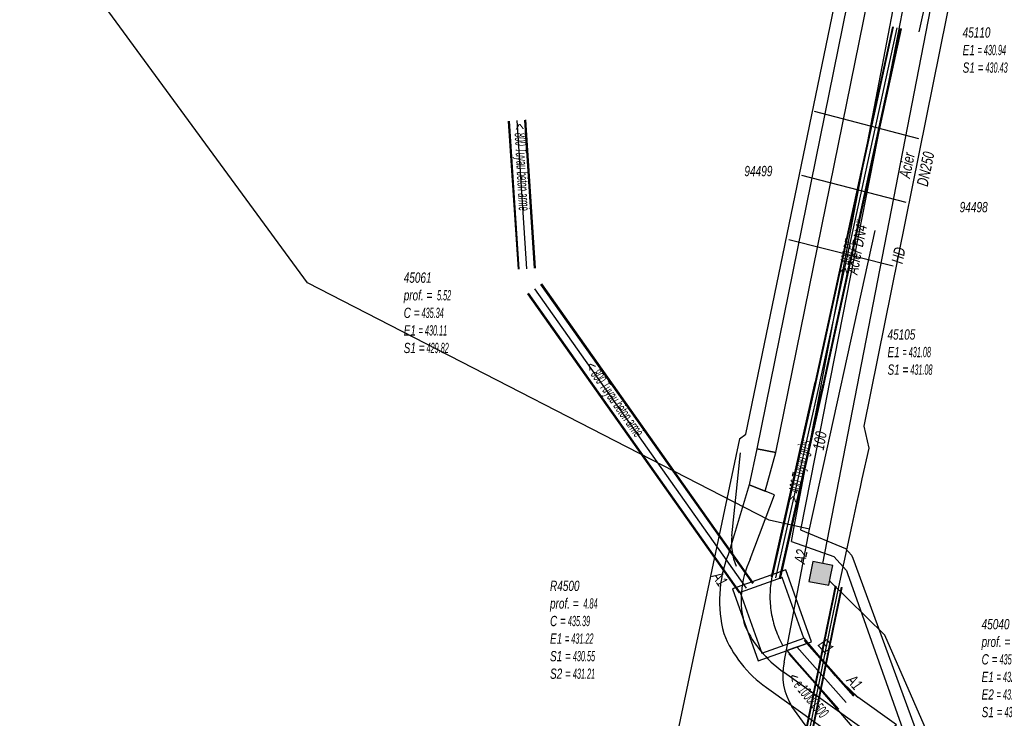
# Model space of a CAD drawing. Header units: metres. Extents: x 2695563 to 2696938, y 1260544 to 1262032.
# Tile 190 of 256: x 2696119 to 2696167, y 1261793 to 1261827. Entities that reach past the tile are written whole.
import ezdxf

# ---------------------------------------------------------------- set-up
doc = ezdxf.new("R2010")
doc.units = ezdxf.units.M
doc.header["$LTSCALE"] = 100
doc.linetypes.add('AUSGEZOGEN', pattern=[0])
doc.linetypes.add('STRICHLINIE2_S3', pattern=[0.25, 0.15, -0.1])
for name, color, linetype in [('Eau portable_Cadastre des conduites_Conduite', 171, 'AUSGEZOGEN'), ('Eau potable_Cadastre des conduites_Conduite_Texte', 171, 'AUSGEZOGEN'), ('EU_Cadastre des conduites', 24, 'AUSGEZOGEN'), ('EU_Cadastre des conduites – Texte', 7, 'AUSGEZOGEN'), ('EU_Cadastre des conduites_Axe de tracé', 24, 'AUSGEZOGEN'), ('EU_Cadastre des conduites_Ouvrage spécial – Ligne de détail', 24, 'AUSGEZOGEN'), ('EU_Cadastre des conduites_Ouvrage spécial – Polygone de détail', 24, 'AUSGEZOGEN'), ('EU_Cadastre des conduites_Regard normalisé – Texte', 24, 'AUSGEZOGEN'), ('EU_Cadastre des conduites_Regard – Ligne de détail', 24, 'AUSGEZOGEN'), ('EU_Cadastre des conduites_Regard – Polygone de détail', 24, 'AUSGEZOGEN'), ('EU_Cadastre des conduites_Texte entrée-sortie', 24, 'AUSGEZOGEN'), ('Gaz_Cadastre des conduites_Conduite', 32, 'AUSGEZOGEN'), ('Gaz_Cadastre des conduites_Conduite_Texte', 32, 'AUSGEZOGEN'), ('Réseau électrique_Cadastre des conduite_Bord du tracé', 1, 'AUSGEZOGEN'), ('Réseau électrique_Cadastre des conduite_Tronçon de tracé', 1, 'AUSGEZOGEN'), ('TV_Cadastre des conduites_CONDUITE', 92, 'AUSGEZOGEN'), ('Télécommunications_SW_Cadastre des conduites_Bord du tracé', 94, 'AUSGEZOGEN'), ('Télécommunications_SW_Cadastre des conduites_Ouvrage', 94, 'AUSGEZOGEN')]:
    doc.layers.add(name, color=color, linetype=linetype)
doc.styles.add('ARIAL', font='arial.ttf')
pattern_1 = [(0, (2708005, 1273150), (6075, 6075), [6075, -6075]), (90, (2708005, 1273150), (-6075, 6075), [6075, -6075])]

# ---------------------------------------------------------------- blocks, each defined once
blk = doc.blocks.new('COMPLEXOBJECT_1532')
at = {"layer": 'EU_Cadastre des conduites_Ouvrage spécial – Ligne de détail', "color": 24, "linetype": 'STRICHLINIE2_S3', "transparency": 33554687}
for centre, radius, start, end in [((6159.606, 11798.85), 4.887, 168.5703, 189.2036), ((6159.608, 11798.85), 4.888, 189.2062, 209.5524)]:
    blk.add_arc(centre, radius, start, end, dxfattribs=at)
blk = doc.blocks.new('COMPLEXOBJECT_1658')
at = {"layer": 'Réseau électrique_Cadastre des conduite_Bord du tracé', "color": 1, "linetype": 'AUSGEZOGEN', "transparency": 33554687}
blk.add_line((6153.692, 11804.329), (6152.659, 11800.898), dxfattribs=at)
for points in [[(6153.75, 11800.689), (6154.945, 11803.848), (6153.692, 11804.329)], [(6154.552, 11794.385), (6160.833, 11789.885), (6161.474, 11790.779), (6155.32, 11795.189)]]:
    blk.add_lwpolyline(points, dxfattribs=at)
for centre, radius, start, end in [((6158.502, 11798.655), 6.259, 158.9968, 194.9136), ((6157.887, 11798.713), 4.585, 154.4629, 196.9381), ((6158.789, 11799.923), 5.87, 205.7113, 233.7657), ((6157.864, 11799.156), 5.808, 201.3214, 235.2267)]:
    blk.add_arc(centre, radius, start, end, dxfattribs=at)
blk = doc.blocks.new('COMPLEXOBJECT_2692')
at = {"layer": 'Réseau électrique_Cadastre des conduite_Tronçon de tracé', "color": 1, "linetype": 'AUSGEZOGEN', "transparency": 33554687}
for p, q in [((6155.418, 11795.626), (6156.659, 11802.166)), ((6163.618, 11782.697), (6155.8, 11793.447))]:
    blk.add_line(p, q, dxfattribs=at)
blk.add_arc((6158.185, 11794.988), 2.839, 167.0144, 212.8725, dxfattribs=at)

msp = doc.modelspace()

# ---------------------------------------------------------------- hatches: boundary and pattern name
at = {"layer": 'Réseau électrique_Cadastre des conduite_Bord du tracé', "lineweight": 18, "transparency": 33554687}
h = msp.add_hatch(dxfattribs=at)
h.set_pattern_fill('MUSTER', color=1, scale=6075, style=0, pattern_type=2)
h.set_pattern_definition(pattern_1)
h.paths.add_polyline_path([(2696161.509, 1261832.959), (2696160.579, 1261833.182), (2696155.04, 1261805.917), (2696155.977, 1261805.729)], flags=0)
h = msp.add_hatch(dxfattribs=at)
h.set_pattern_fill('MUSTER', color=1, scale=6075, style=0, pattern_type=2)
h.set_pattern_definition(pattern_1)
h.paths.add_polyline_path([(2696154.662, 1261804.139), (2696155.451, 1261803.835), (2696155.977, 1261805.729), (2696155.04, 1261805.917)], flags=0)
h = msp.add_hatch(dxfattribs=at)
h.set_pattern_fill('MUSTER', color=1, scale=6075, style=0, pattern_type=2)
h.set_pattern_definition(pattern_1)
h.paths.add_polyline_path([(2696154.662, 1261804.139), (2696153.629, 1261800.708), (2696153.585, 1261800.589), (2696153.543, 1261800.47), (2696153.504, 1261800.35), (2696153.467, 1261800.229), (2696153.432, 1261800.107), (2696153.4, 1261799.984), (2696153.371, 1261799.861), (2696153.344, 1261799.738), (2696153.319, 1261799.613), (2696153.298, 1261799.489), (2696153.278, 1261799.364), (2696153.261, 1261799.238), (2696153.247, 1261799.113), (2696153.235, 1261798.987), (2696153.226, 1261798.86), (2696153.219, 1261798.734), (2696153.215, 1261798.607), (2696153.213, 1261798.481), (2696153.214, 1261798.354), (2696153.218, 1261798.228), (2696153.224, 1261798.101), (2696153.232, 1261797.975), (2696153.244, 1261797.849), (2696153.257, 1261797.723), (2696153.274, 1261797.598), (2696153.292, 1261797.473), (2696153.314, 1261797.348), (2696153.337, 1261797.224), (2696153.364, 1261797.1), (2696153.393, 1261796.977), (2696153.424, 1261796.854), (2696153.465, 1261796.751), (2696153.509, 1261796.649), (2696153.554, 1261796.548), (2696153.601, 1261796.447), (2696153.65, 1261796.348), (2696153.701, 1261796.25), (2696153.754, 1261796.152), (2696153.808, 1261796.056), (2696153.865, 1261795.96), (2696153.923, 1261795.866), (2696153.983, 1261795.773), (2696154.045, 1261795.681), (2696154.108, 1261795.59), (2696154.174, 1261795.5), (2696154.241, 1261795.412), (2696154.309, 1261795.325), (2696154.38, 1261795.239), (2696154.452, 1261795.155), (2696154.525, 1261795.072), (2696154.6, 1261794.99), (2696154.677, 1261794.91), (2696154.755, 1261794.832), (2696154.835, 1261794.754), (2696154.916, 1261794.679), (2696154.998, 1261794.605), (2696155.082, 1261794.532), (2696155.168, 1261794.462), (2696155.254, 1261794.392), (2696155.342, 1261794.325), (2696155.432, 1261794.259), (2696155.522, 1261794.195), (2696161.803, 1261789.695), (2696162.444, 1261790.589), (2696156.29, 1261794.999), (2696156.216, 1261795.054), (2696156.142, 1261795.111), (2696156.07, 1261795.169), (2696155.998, 1261795.227), (2696155.927, 1261795.287), (2696155.858, 1261795.349), (2696155.789, 1261795.411), (2696155.721, 1261795.474), (2696155.654, 1261795.538), (2696155.588, 1261795.604), (2696155.524, 1261795.67), (2696155.46, 1261795.737), (2696155.398, 1261795.806), (2696155.336, 1261795.875), (2696155.276, 1261795.946), (2696155.216, 1261796.017), (2696155.158, 1261796.089), (2696155.101, 1261796.162), (2696155.045, 1261796.236), (2696154.991, 1261796.311), (2696154.937, 1261796.387), (2696154.885, 1261796.463), (2696154.834, 1261796.541), (2696154.784, 1261796.619), (2696154.736, 1261796.698), (2696154.688, 1261796.778), (2696154.642, 1261796.858), (2696154.598, 1261796.939), (2696154.554, 1261797.021), (2696154.512, 1261797.104), (2696154.471, 1261797.187), (2696154.44, 1261797.292), (2696154.412, 1261797.398), (2696154.387, 1261797.505), (2696154.363, 1261797.612), (2696154.343, 1261797.72), (2696154.325, 1261797.828), (2696154.31, 1261797.936), (2696154.297, 1261798.045), (2696154.287, 1261798.154), (2696154.279, 1261798.264), (2696154.275, 1261798.373), (2696154.272, 1261798.483), (2696154.273, 1261798.593), (2696154.276, 1261798.702), (2696154.281, 1261798.812), (2696154.289, 1261798.921), (2696154.3, 1261799.03), (2696154.314, 1261799.139), (2696154.33, 1261799.247), (2696154.348, 1261799.355), (2696154.37, 1261799.463), (2696154.393, 1261799.57), (2696154.42, 1261799.676), (2696154.449, 1261799.782), (2696154.48, 1261799.887), (2696154.514, 1261799.991), (2696154.55, 1261800.095), (2696154.589, 1261800.197), (2696154.63, 1261800.299), (2696154.674, 1261800.4), (2696154.72, 1261800.499), (2696155.915, 1261803.658)], flags=0)
at = {"layer": 'Télécommunications_SW_Cadastre des conduites_Ouvrage', "transparency": 33554687}
msp.add_hatch(color=7, dxfattribs=at).paths.add_polyline_path([(2696158.778, 1261800.193), (2696157.797, 1261800.388), (2696157.682, 1261799.81), (2696157.602, 1261799.408), (2696158.582, 1261799.212), (2696158.701, 1261799.81)])

# ---------------------------------------------------------------- linework, layer by layer
at = {"layer": 'Eau portable_Cadastre des conduites_Conduite', "color": 7, "linetype": 'AUSGEZOGEN', "transparency": 33554687}
msp.add_line((2696157.19, 1261801.94), (2696159.406, 1261801.018), dxfattribs=at)
for points in [[(2696162.73, 1261830.16), (2696161.52, 1261823.994), (2696159.249, 1261812.428), (2696158.448, 1261808.35), (2696158.36, 1261807.902), (2696157.19, 1261801.94)], [(2696159.406, 1261801.018), (2696159.7, 1261800.69), (2696159.755, 1261800.54), (2696163.3, 1261790.903), (2696165.787, 1261783.406), (2696165.949, 1261782.917), (2696166.121, 1261782.4)]]:
    msp.add_lwpolyline(points, dxfattribs=at)
at = {"layer": 'EU_Cadastre des conduites', "linetype": 'AUSGEZOGEN', "transparency": 33554687}
for p, q in [((2696157.921, 1261809.199), (2696161.717, 1261826.63)), ((2696157.941, 1261809.195), (2696161.737, 1261826.626)), ((2696157.96, 1261809.19), (2696161.756, 1261826.621)), ((2696158.312, 1261809.114), (2696162.108, 1261826.545)), ((2696158.331, 1261809.109), (2696162.127, 1261826.54)), ((2696158.351, 1261809.105), (2696162.147, 1261826.536)), ((2696143.333, 1261814.729), (2696142.855, 1261822)), ((2696143.354, 1261814.731), (2696142.876, 1261822.002)), ((2696143.375, 1261814.732), (2696142.897, 1261822.003)), ((2696144.131, 1261814.782), (2696143.653, 1261822.053)), ((2696144.152, 1261814.783), (2696143.674, 1261822.054)), ((2696144.173, 1261814.785), (2696143.695, 1261822.056)), ((2696154.844, 1261799.299), (2696144.444, 1261813.985)), ((2696154.861, 1261799.311), (2696144.461, 1261813.997)), ((2696154.878, 1261799.323), (2696144.478, 1261814.009)), ((2696154.192, 1261798.837), (2696143.792, 1261813.523)), ((2696154.209, 1261798.849), (2696143.809, 1261813.535)), ((2696154.226, 1261798.861), (2696143.826, 1261813.547)), ((2696155.769, 1261799.63), (2696157.917, 1261809.181)), ((2696155.789, 1261799.626), (2696157.937, 1261809.177)), ((2696155.808, 1261799.621), (2696157.956, 1261809.172)), ((2696156.16, 1261799.543), (2696158.308, 1261809.094)), ((2696156.179, 1261799.538), (2696158.327, 1261809.089)), ((2696156.199, 1261799.534), (2696158.347, 1261809.085)), ((2696159.795, 1261793.778), (2696157.366, 1261796.51)), ((2696159.81, 1261793.791), (2696157.381, 1261796.523)), ((2696159.825, 1261793.805), (2696157.396, 1261796.537)), ((2696159.047, 1261793.113), (2696156.618, 1261795.845)), ((2696159.062, 1261793.127), (2696156.633, 1261795.859)), ((2696159.077, 1261793.14), (2696156.648, 1261795.872))]:
    msp.add_line(p, q, dxfattribs=at)
at = {"layer": 'EU_Cadastre des conduites', "color": 255, "transparency": 33554687}
for p, q in [((2696158.136, 1261809.152), (2696161.932, 1261826.583)), ((2696143.753, 1261814.757), (2696143.275, 1261822.028)), ((2696154.535, 1261799.08), (2696144.135, 1261813.766)), ((2696155.984, 1261799.582), (2696158.132, 1261809.133)), ((2696159.436, 1261793.459), (2696157.007, 1261796.191))]:
    msp.add_line(p, q, dxfattribs=at)
at = {"layer": 'EU_Cadastre des conduites', "color": 24, "linetype": 'AUSGEZOGEN', "transparency": 33554687}
msp.add_line((2696162.376, 1261818.007), (2696157.25, 1261819.332), dxfattribs=at)
at = {"layer": 'EU_Cadastre des conduites_Axe de tracé', "color": 24, "linetype": 'AUSGEZOGEN', "transparency": 33554687}
for p, q in [((2696163.008, 1261821.127), (2696157.885, 1261822.468)), ((2696156.614, 1261816.196), (2696161.744, 1261814.888))]:
    msp.add_line(p, q, dxfattribs=at)
at = {"layer": 'EU_Cadastre des conduites_Ouvrage spécial – Polygone de détail', "color": 24, "linetype": 'STRICHLINIE2_S3', "transparency": 33554687}
for points in [[(2696153.85, 1261799.04), (2696155.11, 1261795.5), (2696157.735, 1261796.434), (2696156.475, 1261799.974), (2696153.85, 1261799.04)], [(2696156.293, 1261799.591), (2696154.233, 1261798.858), (2696155.292, 1261795.883), (2696157.352, 1261796.616), (2696156.293, 1261799.591)]]:
    msp.add_lwpolyline(points, close=True, dxfattribs=at)
at = {"layer": 'EU_Cadastre des conduites_Regard – Ligne de détail', "color": 24, "linetype": 'STRICHLINIE2_S3', "transparency": 33554687}
msp.add_line((2696157.352, 1261796.616), (2696158.9, 1261794.77), dxfattribs=at)
msp.add_arc((2696169.171, 1261804.429), 14.099, 223.2409, 229.4236, dxfattribs=at)
at = {"layer": 'EU_Cadastre des conduites_Regard – Polygone de détail', "color": 24, "linetype": 'STRICHLINIE2_S3', "transparency": 33554687}
msp.add_lwpolyline([(2696157.558, 1261796.371), (2696156.526, 1261796.007), (2696160.45, 1261791.428), (2696161.91, 1261792.369), (2696160, 1261793.72), (2696158.9, 1261794.77), (2696157.558, 1261796.371)], close=True, dxfattribs=at)
at = {"layer": 'Gaz_Cadastre des conduites_Conduite', "linetype": 'AUSGEZOGEN', "transparency": 33554687}
for p, q in [((2696158.887, 1261799.18), (2696158.754, 1261798.532)), ((2696158.905, 1261799.176), (2696158.772, 1261798.528)), ((2696158.923, 1261799.172), (2696158.79, 1261798.524)), ((2696159.181, 1261799.12), (2696159.048, 1261798.472)), ((2696159.199, 1261799.116), (2696159.066, 1261798.468)), ((2696159.217, 1261799.112), (2696159.084, 1261798.464)), ((2696158.754, 1261798.532), (2696158.628, 1261797.911)), ((2696158.772, 1261798.528), (2696158.646, 1261797.907)), ((2696158.79, 1261798.524), (2696158.664, 1261797.903)), ((2696159.048, 1261798.472), (2696158.922, 1261797.851)), ((2696159.066, 1261798.468), (2696158.94, 1261797.847)), ((2696159.084, 1261798.464), (2696158.958, 1261797.843)), ((2696158.628, 1261797.911), (2696158.467, 1261797.122)), ((2696158.646, 1261797.907), (2696158.485, 1261797.118)), ((2696158.664, 1261797.903), (2696158.503, 1261797.114)), ((2696158.922, 1261797.851), (2696158.761, 1261797.062)), ((2696158.94, 1261797.847), (2696158.779, 1261797.058)), ((2696158.958, 1261797.843), (2696158.797, 1261797.054)), ((2696158.467, 1261797.122), (2696156.148, 1261785.762)), ((2696158.485, 1261797.118), (2696156.168, 1261785.767)), ((2696158.503, 1261797.114), (2696156.188, 1261785.773)), ((2696158.761, 1261797.062), (2696156.472, 1261785.847)), ((2696158.779, 1261797.058), (2696156.492, 1261785.853)), ((2696158.797, 1261797.054), (2696156.512, 1261785.858))]:
    msp.add_line(p, q, dxfattribs=at)
at = {"layer": 'Gaz_Cadastre des conduites_Conduite', "color": 255, "linetype": 'AUSGEZOGEN', "transparency": 33554687}
for p, q in [((2696159.052, 1261799.146), (2696158.919, 1261798.498)), ((2696158.919, 1261798.498), (2696158.793, 1261797.877)), ((2696158.793, 1261797.877), (2696158.632, 1261797.088)), ((2696158.632, 1261797.088), (2696156.33, 1261785.81))]:
    msp.add_line(p, q, dxfattribs=at)
at = {"layer": 'Gaz_Cadastre des conduites_Conduite', "color": 32, "linetype": 'AUSGEZOGEN', "transparency": 33554687}
for points in [[(2696157.921, 1261807.541), (2696158.949, 1261812.914), (2696161.049, 1261823.89), (2696162.18, 1261829.8), (2696161.432, 1261829.961), (2696160.93, 1261830.07)], [(2696165.36, 1261829.71), (2696164.71, 1261828.83), (2696160.3, 1261807.03), (2696160.54, 1261805.95), (2696160.209, 1261804.438)], [(2696156.74, 1261801.37), (2696156.862, 1261802.008), (2696157.866, 1261807.254), (2696157.921, 1261807.541)], [(2696160.209, 1261804.438), (2696160.12, 1261804.03), (2696159.964, 1261803.318), (2696159.712, 1261802.167), (2696159.052, 1261799.146)], [(2696156.74, 1261801.37), (2696158.83, 1261800.63), (2696159.45, 1261799.94)], [(2696159.45, 1261799.94), (2696159.503, 1261799.789), (2696165.555, 1261782.726)]]:
    msp.add_lwpolyline(points, dxfattribs=at)
at = {"layer": 'Réseau électrique_Cadastre des conduite_Bord du tracé', "color": 1, "linetype": 'AUSGEZOGEN', "transparency": 33554687}
for points in [[(2696161.509, 1261832.959), (2696160.579, 1261833.182), (2696155.04, 1261805.917), (2696155.977, 1261805.729), (2696161.509, 1261832.959)], [(2696154.662, 1261804.139), (2696155.451, 1261803.835), (2696155.977, 1261805.729), (2696155.04, 1261805.917), (2696154.662, 1261804.139)]]:
    msp.add_lwpolyline(points, close=True, dxfattribs=at)
at = {"layer": 'Réseau électrique_Cadastre des conduite_Tronçon de tracé', "color": 1, "linetype": 'STRICHLINIE2_S3', "transparency": 33554687}
msp.add_line((2696157.629, 1261801.976), (2696164.66, 1261833.84), dxfattribs=at)
at = {"layer": 'Réseau électrique_Cadastre des conduite_Tronçon de tracé', "color": 1, "linetype": 'AUSGEZOGEN', "transparency": 33554687}
msp.add_line((2696153.813, 1261801.634), (2696154.244, 1261805.719), dxfattribs=at)
msp.add_lwpolyline([(2696157.629, 1261801.976), (2696155.643, 1261802.414), (2696132.97, 1261814.06), (2696094.07, 1261867.11), (2696066.139, 1261923.346)], dxfattribs=at)
msp.add_arc((2696156.841, 1261801.315), 3.045, 173.9942, 202.2987, dxfattribs=at)
at = {"layer": 'TV_Cadastre des conduites_CONDUITE', "color": 92, "linetype": 'AUSGEZOGEN', "transparency": 33554687}
for points in [[(2696154.194, 1261806.398), (2696154.509, 1261806.636), (2696159.566, 1261831.106), (2696159.329, 1261831.377), (2696159.525, 1261833.628)], [(2696154.194, 1261806.398), (2696150.55, 1261789.123), (2696163.045, 1261771.895), (2696165.981, 1261765.058), (2696165.086, 1261753.537), (2696184.039, 1261741.966), (2696199.942, 1261730.622)]]:
    msp.add_lwpolyline(points, dxfattribs=at)
at = {"layer": 'Télécommunications_SW_Cadastre des conduites_Bord du tracé', "color": 94, "linetype": 'AUSGEZOGEN', "transparency": 33554687}
msp.add_line((2696158.293, 1261800.289), (2696164.785, 1261833.772), dxfattribs=at)
msp.add_lwpolyline([(2696178.263, 1261747.421), (2696169.6, 1261753.042), (2696169.996, 1261776.964), (2696161.33, 1261796.76), (2696158.623, 1261799.417)], dxfattribs=at)
at = {"layer": 'Télécommunications_SW_Cadastre des conduites_Ouvrage', "color": 94, "transparency": 33554687}
msp.add_lwpolyline([(2696158.778, 1261800.193), (2696157.797, 1261800.388), (2696157.682, 1261799.81), (2696157.602, 1261799.408), (2696158.582, 1261799.212), (2696158.701, 1261799.81), (2696158.778, 1261800.193)], close=True, dxfattribs=at)

# ---------------------------------------------------------------- block references
at = {"layer": 'EU_Cadastre des conduites_Ouvrage spécial – Ligne de détail', "color": 24, "linetype": 'STRICHLINIE2_S3', "lineweight": -3, "transparency": 33554687}
msp.add_blockref('COMPLEXOBJECT_1532', (2690000.97, 1249999.81), dxfattribs=at)
at = {"layer": 'Réseau électrique_Cadastre des conduite_Bord du tracé', "color": 1, "linetype": 'AUSGEZOGEN', "lineweight": -3, "transparency": 33554687}
msp.add_blockref('COMPLEXOBJECT_1658', (2690000.97, 1249999.81), dxfattribs=at)
at = {"layer": 'Réseau électrique_Cadastre des conduite_Tronçon de tracé', "color": 1, "linetype": 'AUSGEZOGEN', "lineweight": -3, "transparency": 33554687}
msp.add_blockref('COMPLEXOBJECT_2692', (2690000.97, 1249999.81), dxfattribs=at)

# ---------------------------------------------------------------- texts
at = {"layer": 'Eau potable_Cadastre des conduites_Conduite_Texte', "color": 7, "transparency": 33554687, "char_height": 0.55426, "attachment_point": 5, "style": 'ARIAL'}
for s, insert, width, rotation in [("\\A1;{\\fArial|b0|i1|c0|p34;\\W0.7;Acier DN4''}", (2696159.977, 1261815.804), 2.73784, 78.8931), ('\\A1;{\\fArial|i1|b0;\\H0.554263;\\W0.700000;\\C7;100}\\P', (2696158.138, 1261806.31), 1.10014, 79.6536)]:
    msp.add_mtext(s, dxfattribs=dict(at, insert=insert, width=width, rotation=rotation))
at = {"layer": 'EU_Cadastre des conduites – Texte', "color": 24, "transparency": 33554687, "char_height": 0.55705, "width": 6, "attachment_point": 5, "style": 'ARIAL'}
for s, insert, rotation in [('\\A1;{\\fArial|b0|i1|c0|p34;\\W0.7;< \\W0.49;800 Tuyau béton armé}', (2696143.438, 1261819.743), 273.213), ('\\A1;{\\fArial|i1|b0;\\H0.557054;\\W0.700000;\\C24;> \\W0.490000;400 PE}\\P', (2696159.482, 1261815.353), 77.2461), ('\\A1;{\\fArial|b0|i1|c0|p34;\\W0.7;< \\W0.49;800 Tuyau béton armé}', (2696148.003, 1261808.304), 305.4024), ('\\A1;{\\fArial|b0|i1|c0|p34;\\W0.7;> \\W0.49;400 Tuyau grès}', (2696157.179, 1261804.8), 77.724), ('\\A1;{\\fArial|i1|b0;\\H0.557054;\\W0.700000;\\C24;< \\W0.490000;e 1000/1500}\\P', (2696157.572, 1261793.819), 309.6828)]:
    msp.add_mtext(s, dxfattribs=dict(at, insert=insert, rotation=rotation))
at = {"layer": 'EU_Cadastre des conduites_Regard normalisé – Texte', "color": 24, "transparency": 33554687, "char_height": 0.50641, "attachment_point": 1, "line_spacing_factor": 1.024096, "style": 'ARIAL'}
for s, insert, width in [('\\A1;{\\fArial|b0|i1|c0|p34;\\W0.69396;45110}\\P{\\fArial|b0|i1|c0|p34;\\H0.99721x;\\W0.69396;E1 \\W0.48577;= 430.94}\\P{\\fArial|b0|i1|c0|p34;\\H0.99721x;\\W0.69396;S1 =\\W0.48577; 430.43}', (2696165.153, 1261826.607), 2.80568), ('\\A1;{\\fArial|b0|i1|c0|p34;\\W0.69427;45061}\\P{\\fArial|b0|i1|c0|p34;\\H0.99721x;\\W0.69427;prof. = \\W0.48599; 5.52}\\P{\\fArial|b0|i1|c0|p34;\\H0.99721x;\\W0.69427;C =\\W0.48599; 435.34}\\P{\\fArial|b0|i1|c0|p34;\\H0.99721x;\\W0.69427;E1 \\W0.48599;= 430.11}\\P{\\fArial|b0|i1|c0|p34;\\H0.99721x;\\W0.69427;S1 =\\W0.48599; 429.82}', (2696137.704, 1261814.569), 2.8337), ('\\A1;{\\fArial|b0|i1|c0|p34;\\W0.69446;45105}\\P{\\fArial|b0|i1|c0|p34;\\H0.99721x;\\W0.69446;E1 \\W0.48612;= 431.08}\\P{\\fArial|b0|i1|c0|p34;\\H0.99721x;\\W0.69446;S1 =\\W0.48612; 431.08}', (2696161.463, 1261811.781), 2.811), ('\\A1;{\\fArial|b0|i1|c0|p34;\\W0.69496;R4500}\\P{\\fArial|b0|i1|c0|p34;\\H0.99721x;\\W0.69496;prof. = \\W0.48647; 4.84}\\P{\\fArial|b0|i1|c0|p34;\\H0.99721x;\\W0.69496;C =\\W0.48647; 435.39}\\P{\\fArial|b0|i1|c0|p34;\\H0.99721x;\\W0.69496;E1 \\W0.48647;= 431.22}\\P{\\fArial|b0|i1|c0|p34;\\H0.99721x;\\W0.69496;S1 =\\W0.48647; 430.55}\\P{\\fArial|b0|i1|c0|p34;\\H0.99721x;\\W0.69496;S2 =\\W0.48647; 431.21}', (2696144.888, 1261799.44), 2.83992), ('\\A1;{\\fArial|b0|i1|c0|p34;\\W0.69709;45040}\\P{\\fArial|b0|i1|c0|p34;\\H0.99721x;\\W0.69709;prof. = \\W0.48796; 4.23}\\P{\\fArial|b0|i1|c0|p34;\\H0.99721x;\\W0.69709;C =\\W0.48796; 435.47}\\P{\\fArial|b0|i1|c0|p34;\\H0.99721x;\\W0.69709;E1 \\W0.48796;= 432.13}\\P{\\fArial|b0|i1|c0|p34;\\H0.99721x;\\W0.69709;E2 \\W0.48796;= 431.50}\\P{\\fArial|b0|i1|c0|p34;\\H0.99721x;\\W0.69709;S1 =\\W0.48796; 431.24}', (2696166.083, 1261797.558), 2.84864)]:
    msp.add_mtext(s, dxfattribs=dict(at, insert=insert, width=width))
at = {"layer": 'EU_Cadastre des conduites_Regard normalisé – Texte', "color": 24, "transparency": 33554687, "char_height": 0.50641, "width": 1.56665, "attachment_point": 7, "style": 'ARIAL'}
for s, insert in [('\\A1;{\\fArial|i1|b0;\\H0.506413;\\W0.700000;\\C24;94499}\\P', (2696154.434, 1261819.289)), ('\\A1;{\\fArial|i1|b0;\\H0.506413;\\W0.700000;\\C24;94498}\\P', (2696165.007, 1261817.519))]:
    msp.add_mtext(s, dxfattribs=dict(at, insert=insert))
at = {"layer": 'EU_Cadastre des conduites_Texte entrée-sortie', "color": 24, "transparency": 33554687, "char_height": 0.55705, "attachment_point": 7, "style": 'ARIAL'}
for s, insert, width, rotation in [('\\A1;{\\fArial|i1|b0;\\H0.557054;\\W0.700000;\\C24;A2}\\P', (2696157.405, 1261800.244), 0.86376, 77.6412), ('\\A1;{\\fArial|i1|b0;\\H0.557054;\\W0.700000;\\C24;A1}\\P', (2696152.814, 1261799.641), 0.85544, 305.3385), ('\\A1;{\\fArial|i1|b0;\\H0.557054;\\W0.700000;\\C24;E1}\\P', (2696158.009, 1261796.277), 0.85544, 311.6394), ('\\A1;{\\fArial|i1|b0;\\H0.557054;\\W0.700000;\\C24;A1}\\P', (2696159.42, 1261794.515), 0.85544, 311.6394)]:
    msp.add_mtext(s, dxfattribs=dict(at, insert=insert, width=width, rotation=rotation))
at = {"layer": 'Gaz_Cadastre des conduites_Conduite_Texte', "color": 32, "transparency": 33554687, "char_height": 0.55825, "attachment_point": 5, "rotation": 78.5637, "style": 'ARIAL'}
for s, insert, width in [('\\A1;{\\fArial|b0|i1|c0|p34;\\W0.7;Acier DN250}', (2696162.877, 1261819.744), 1.62848), ('\\A1;{\\fArial|i1|b0;\\H0.558250;\\W0.700000;\\C32;HD}\\P', (2696162.001, 1261815.412), 0.99019)]:
    msp.add_mtext(s, dxfattribs=dict(at, insert=insert, width=width))

doc.saveas('drawing.dxf')
